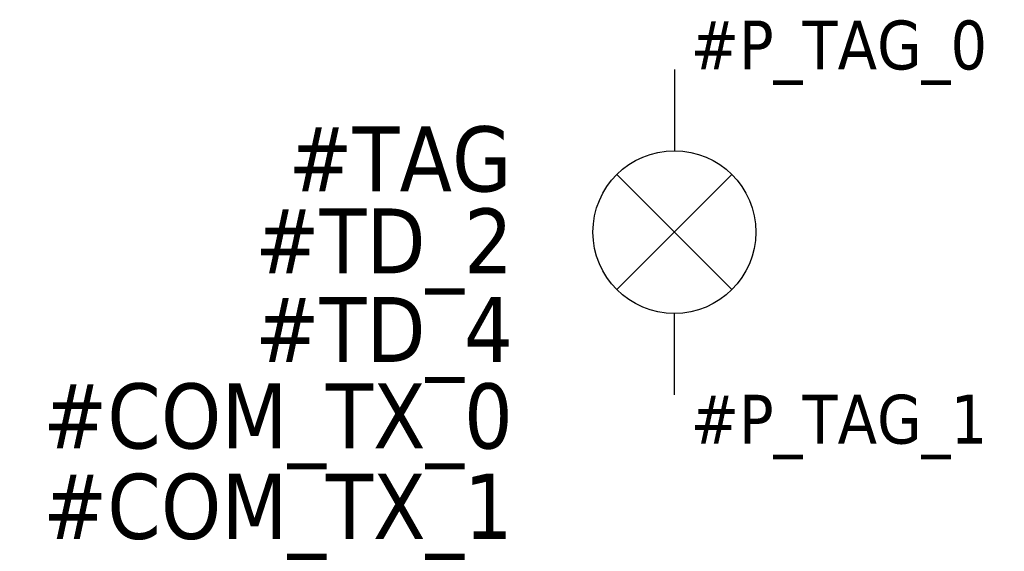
# Model space of a CAD drawing. Extents: x -20.1 to 10.1, y -14.8 to 1.5.
import ezdxf
from ezdxf.enums import TextEntityAlignment as Align

# ---------------------------------------------------------------- set-up
doc = ezdxf.new("R2010")
doc.units = 0
doc.header["$LTSCALE"] = 10
doc.linetypes.add('CONTINU', pattern=[0])
doc.layers.get('0').update_dxf_attribs({"linetype": 'CONTINUOUS'})
doc.styles.add('TAHOMA_STANDARD', font='txt')

msp = doc.modelspace()

# ---------------------------------------------------------------- linework, layer by layer
at = {"color": 0, "linetype": 'CONTINU'}
for p, q in [((0, 0), (0, -2.5)), ((0, -10), (0, -7.5))]:
    msp.add_line(p, q, dxfattribs=at)
at = {"linetype": 'CONTINU'}
for p, q in [((-1.768, -3.232), (1.768, -6.768)), ((-1.768, -6.768), (1.768, -3.232))]:
    msp.add_line(p, q, dxfattribs=at)
msp.add_circle((0, -5), 2.5, dxfattribs=at)

# ---------------------------------------------------------------- texts
at = {"style": 'TAHOMA_STANDARD'}
msp.add_attdef('#P_TAG_0', (0.5, 0), '', height=1.5, dxfattribs=at)
at = {"linetype": 'CONTINU', "style": 'TAHOMA_STANDARD'}
msp.add_attdef('#TAG', text='', height=2, dxfattribs=at).set_placement((-5, -3.75), align=Align.RIGHT)
at = {"style": 'TAHOMA_STANDARD'}
for tag, p in [('#TD_2', (-4.961, -6.273)), ('#TD_4', (-4.961, -8.994)), ('#COM_TX_0', (-4.961, -11.649)), ('#COM_TX_1', (-4.961, -14.428))]:
    msp.add_attdef(tag, text='', height=2, dxfattribs=at).set_placement(p, align=Align.RIGHT)
msp.add_attdef('#P_TAG_1', text='', height=1.5, dxfattribs=at).set_placement((0.5, -10), align=Align.TOP_LEFT)

doc.saveas('drawing.dxf')
